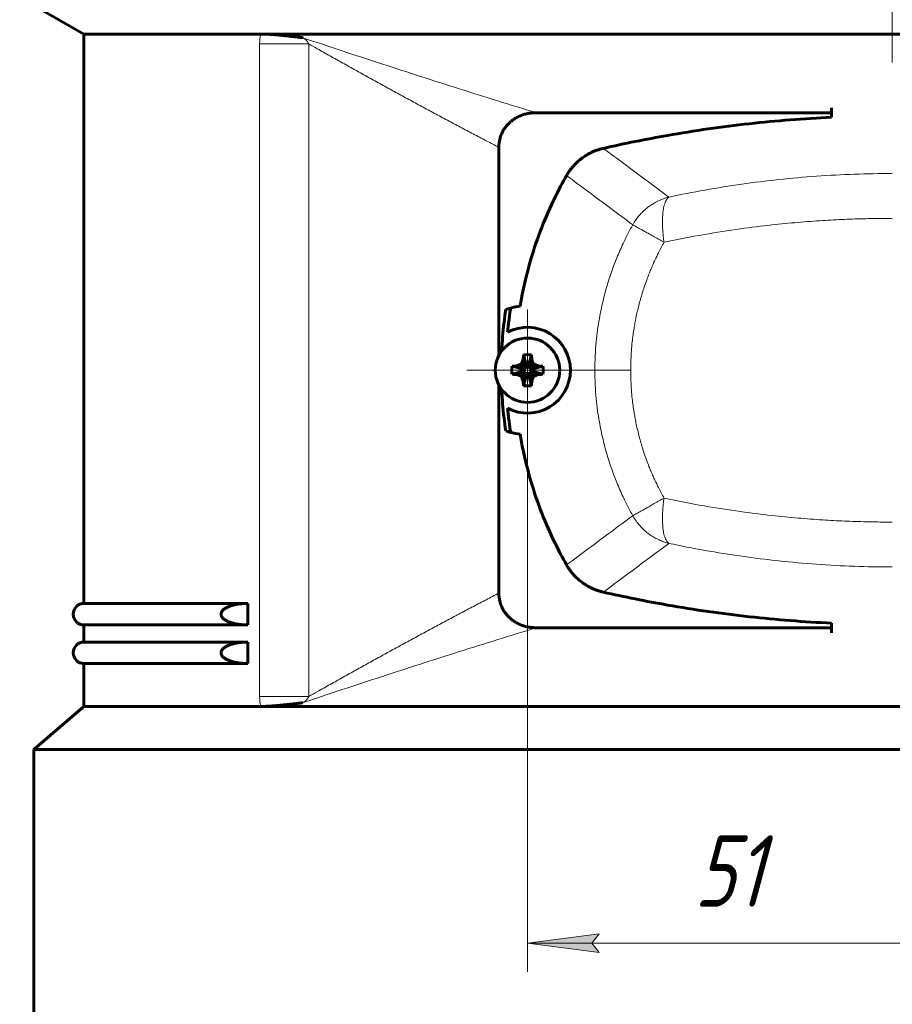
# Model space of a CAD drawing. Header units: millimetres. Extents: x 0 to 594, y 0 to 420.
# Tile 3 of 8: x 62 to 123, y 105 to 174. Entities that reach past the tile are written whole.
import ezdxf

# ---------------------------------------------------------------- set-up
doc = ezdxf.new("R2010")
doc.units = ezdxf.units.MM
for name, pattern in [('K5LT_AXLED', [12.484533, 7.984533, -1.5, 1.5, -1.5]), ('K5LT_BASIC', [0]), ('K5LT_THIN', [0])]:
    doc.linetypes.add(name, pattern=pattern)
doc.layers.add('Системный слой', color=7, linetype='Continuous')
doc.styles.add('KDIMTEXTSTYLE', font='GOST_AU.SHX', dxfattribs={"width": 0.96, "oblique": 15, "height": 5})
doc.styles.add('KTEXTSTYLE', font='GOST_AU.SHX', dxfattribs={"width": 0.96, "height": 5})
doc.dimstyles.new('KDIMSTYLE (1.00)', dxfattribs={"dimtxt": 5, "dimasz": 1, "dimexe": 2, "dimexo": 0, "dimgap": 1, "dimtad": 1, "dimtxsty": 'KDIMTEXTSTYLE', "dimsah": 1, "dimcen": 0, "dimdle": 1, "dimadec": 0, "dimazin": 0, "dimtfac": 0.667, "dimtmove": 0, "dimatfit": 3, "dimfxl": 1, "dimtvp": 1, "dimtolj": 1, "dimtzin": 0, "dimarcsym": 0})

# ---------------------------------------------------------------- blocks, each defined once
blk = doc.blocks.new('U3')
at = {"layer": 'Системный слой', "color": 150, "linetype": 'K5LT_BASIC', "lineweight": 60, "true_color": 0x0080ff}
for start, end in [(173.30044, 177.30604), (182.69396, 186.69956)]:
    blk.add_arc((124.322, 149.277), 28.676, start, end, dxfattribs=at)
blk = doc.blocks.new('U4')
at = {"layer": 'Системный слой', "color": 150, "linetype": 'K5LT_BASIC', "lineweight": 60, "true_color": 0x0080ff}
for p, q in [((77.944, 131.477), (66.48, 131.477)), ((179.48, 131.477), (168.016, 131.477))]:
    blk.add_line(p, q, dxfattribs=at)
blk = doc.blocks.new('U5')
at = {"layer": 'Системный слой', "color": 150, "linetype": 'K5LT_BASIC', "lineweight": 60, "true_color": 0x0080ff}
for p, q in [((77.944, 128.777), (66.48, 128.777)), ((179.48, 128.777), (168.016, 128.777))]:
    blk.add_line(p, q, dxfattribs=at)
blk = doc.blocks.new('U6')
at = {"layer": 'Системный слой', "color": 150, "linetype": 'K5LT_BASIC', "lineweight": 60, "true_color": 0x0080ff}
for p, q in [((77.944, 130.277), (66.48, 130.277)), ((179.48, 130.277), (168.016, 130.277))]:
    blk.add_line(p, q, dxfattribs=at)
blk = doc.blocks.new('U7')
at = {"layer": 'Системный слой', "color": 150, "linetype": 'K5LT_BASIC', "lineweight": 60, "true_color": 0x0080ff}
for p, q in [((77.944, 132.977), (66.48, 132.977)), ((179.48, 132.977), (168.016, 132.977))]:
    blk.add_line(p, q, dxfattribs=at)
blk = doc.blocks.new('U8')
at = {"layer": 'Системный слой', "color": 150, "linetype": 'K5LT_BASIC', "lineweight": 60, "true_color": 0x0080ff}
for p, q in [((66.48, 172.777), (66.48, 132.977)), ((66.48, 131.477), (66.48, 130.277)), ((66.48, 128.777), (66.48, 125.777))]:
    blk.add_line(p, q, dxfattribs=at)
blk = doc.blocks.new('U11')
at = {"layer": 'Системный слой', "color": 150, "linetype": 'K5LT_BASIC', "lineweight": 60, "true_color": 0x0080ff}
for p, q in [((95.48, 164.857), (95.48, 150.308)), ((95.48, 148.247), (95.48, 133.698))]:
    blk.add_line(p, q, dxfattribs=at)
blk = doc.blocks.new('U12')
at = {"layer": 'Системный слой', "color": 150, "linetype": 'K5LT_BASIC', "lineweight": 60, "true_color": 0x0080ff}
for p, q in [((98.088, 167.277), (118.73, 167.277)), ((127.23, 167.277), (147.871, 167.277))]:
    blk.add_line(p, q, dxfattribs=at)
blk = doc.blocks.new('U13')
at = {"layer": 'Системный слой', "color": 150, "linetype": 'K5LT_BASIC', "lineweight": 60, "true_color": 0x0080ff}
for p, q in [((118.73, 131.277), (98.088, 131.277)), ((147.871, 131.277), (127.23, 131.277))]:
    blk.add_line(p, q, dxfattribs=at)
blk = doc.blocks.new('U14')
at = {"layer": 'Системный слой', "color": 30, "linetype": 'K5LT_AXLED', "lineweight": 18, "true_color": 0xff8000}
for q in [(97.48, 153.527), (93.23, 149.277), (101.73, 149.277), (97.48, 145.027)]:
    blk.add_line((97.48, 149.277), q, dxfattribs=at)
blk = doc.blocks.new('D0')
at = {"layer": 'Системный слой'}
for points in [[(45.82, 375.277), (45.162, 380.277), (44.504, 375.277), (45.162, 375.777)], [(45.162, 71.777), (45.82, 76.777), (45.162, 76.277), (44.504, 76.777)]]:
    blk.add_hatch(color=7, dxfattribs=at).paths.add_polyline_path(points)
at = {"layer": 'Системный слой', "color": 7, "linetype": 'K5LT_THIN', "lineweight": 18}
for p, q in [((94.48, 380.277), (43.162, 380.277)), ((44.504, 375.277), (45.162, 380.277)), ((45.162, 380.277), (45.82, 375.277)), ((45.162, 71.777), (45.162, 380.277)), ((45.162, 375.777), (44.504, 375.277)), ((45.82, 375.277), (45.162, 375.777)), ((45.162, 71.777), (44.504, 76.777)), ((44.504, 76.777), (45.162, 76.277)), ((45.162, 76.277), (45.82, 76.777)), ((45.82, 76.777), (45.162, 71.777)), ((62.98, 71.777), (43.162, 71.777))]:
    blk.add_line(p, q, dxfattribs=at)
blk.add_wipeout([(44.162, 252.303), (37.026, 252.303), (37.026, 262.813), (44.162, 262.813)]).dxf.layer = 'Системный слой'
at = {"layer": 'Системный слой', "color": 7, "insert": (37.627, 252.303), "char_height": 5, "attachment_point": 1, "rotation": 90, "style": 'KTEXTSTYLE'}
blk.add_mtext('\\H3.5;\\W0.965;\\Q15;\\Q15;\\H5.00;309', dxfattribs=at)
blk = doc.blocks.new('KDIMARROW_01')
at = {"layer": 'Системный слой'}
blk.add_hatch(color=0, dxfattribs=at).paths.add_polyline_path([(0, 0), (-5, 0.658), (-4.5, 0), (-5, -0.658)])
at = {"layer": 'Системный слой', "color": 0, "linetype": 'K5LT_THIN', "lineweight": 18}
for p, q in [((-4.5, 0), (-5, 0.658)), ((-5, 0.658), (0, 0)), ((0, 0), (-5, -0.658)), ((-5, -0.658), (-4.5, 0)), ((0, 0), (-1, 0))]:
    blk.add_line(p, q, dxfattribs=at)
blk = doc.blocks.new('D1')
at = {"layer": 'Системный слой'}
for points in [[(97.48, 109.238), (102.48, 109.896), (101.98, 109.238), (102.48, 108.579)], [(148.48, 109.238), (143.48, 109.896), (143.98, 109.238), (143.48, 108.579)]]:
    blk.add_hatch(color=7, dxfattribs=at).paths.add_polyline_path(points)
at = {"layer": 'Системный слой', "color": 7, "linetype": 'K5LT_THIN', "lineweight": 18}
for p, q in [((97.48, 147.027), (97.48, 107.238)), ((148.48, 147.027), (148.48, 107.238)), ((97.48, 109.238), (102.48, 109.896)), ((102.48, 109.896), (101.98, 109.238)), ((143.98, 109.238), (143.48, 109.896)), ((143.48, 109.896), (148.48, 109.238)), ((102.48, 108.579), (97.48, 109.238)), ((97.48, 109.238), (148.48, 109.238)), ((101.98, 109.238), (102.48, 108.579)), ((148.48, 109.238), (143.48, 108.579)), ((143.48, 108.579), (143.98, 109.238))]:
    blk.add_line(p, q, dxfattribs=at)
blk.add_wipeout([(109.122, 110.238), (109.122, 117.373), (115.569, 117.373), (115.569, 110.238)]).dxf.layer = 'Системный слой'
at = {"layer": 'Системный слой', "color": 7, "insert": (109.122, 116.772), "char_height": 5, "attachment_point": 1, "style": 'KTEXTSTYLE'}
blk.add_mtext('\\H3.5;\\W0.965;\\Q15;\\Q15;\\H5.00;51', dxfattribs=at)

msp = doc.modelspace()

# ---------------------------------------------------------------- linework, layer by layer
at = {"layer": 'Системный слой', "color": 30, "linetype": 'K5LT_AXLED', "lineweight": 18, "true_color": 0xff8000}
msp.add_line((122.98, 178.277), (122.98, 170.777), dxfattribs=at)
at = {"layer": 'Системный слой', "color": 150, "linetype": 'K5LT_BASIC', "lineweight": 60, "true_color": 0x0080ff}
for p, q in [((62.98, 174.777), (66.48, 172.777)), ((78.835, 172.777), (66.48, 172.777)), ((167.124, 172.777), (78.835, 172.777)), ((118.73, 167.621), (118.73, 166.957)), ((97.18, 150.049), (97.382, 149.528)), ((97.201, 150.357), (97.382, 149.655)), ((97.758, 150.357), (97.577, 149.655)), ((97.78, 150.049), (97.577, 149.528)), ((96.401, 149.556), (97.102, 149.375)), ((96.708, 149.577), (97.229, 149.375)), ((97.059, 149.698), (97.349, 149.409)), ((97.102, 149.18), (97.102, 149.375)), ((97.102, 149.375), (97.229, 149.375)), ((97.229, 149.375), (97.349, 149.409)), ((97.349, 149.409), (97.382, 149.528)), ((97.382, 149.655), (97.577, 149.655)), ((97.382, 149.528), (97.382, 149.655)), ((97.577, 149.655), (97.577, 149.528)), ((97.577, 149.528), (97.611, 149.409)), ((97.9, 149.698), (97.611, 149.409)), ((97.611, 149.409), (97.731, 149.375)), ((98.251, 149.577), (97.731, 149.375)), ((97.731, 149.375), (97.857, 149.375)), ((98.559, 149.556), (97.857, 149.375)), ((97.857, 149.375), (97.857, 149.18)), ((96.401, 148.999), (97.102, 149.18)), ((96.708, 148.977), (97.229, 149.18)), ((97.059, 148.857), (97.349, 149.146)), ((97.229, 149.18), (97.102, 149.18)), ((97.18, 148.506), (97.382, 149.027)), ((97.201, 148.198), (97.382, 148.9)), ((97.349, 149.146), (97.229, 149.18)), ((97.382, 149.027), (97.349, 149.146)), ((97.382, 148.9), (97.382, 149.027)), ((97.577, 148.9), (97.382, 148.9)), ((97.611, 149.146), (97.577, 149.027)), ((97.78, 148.506), (97.577, 149.027)), ((97.577, 149.027), (97.577, 148.9)), ((97.758, 148.198), (97.577, 148.9)), ((97.731, 149.18), (97.611, 149.146)), ((97.9, 148.857), (97.611, 149.146)), ((98.251, 148.977), (97.731, 149.18)), ((97.857, 149.18), (97.731, 149.18)), ((98.559, 148.999), (97.857, 149.18)), ((77.944, 131.477), (77.944, 132.977)), ((118.73, 130.933), (118.73, 131.597)), ((77.944, 128.777), (77.944, 130.277)), ((66.48, 125.777), (62.98, 122.777)), ((78.835, 125.777), (66.48, 125.777)), ((78.835, 125.777), (167.124, 125.777)), ((182.98, 122.777), (62.98, 122.777)), ((62.98, 122.777), (62.98, 71.777))]:
    msp.add_line(p, q, dxfattribs=at)
at = {"layer": 'Системный слой', "color": 7, "linetype": 'K5LT_THIN', "lineweight": 18}
for p, q in [((78.758, 172.082), (82.19, 172.082)), ((78.758, 172.082), (78.758, 126.472)), ((82.19, 172.082), (82.19, 126.472)), ((100.48, 149.277), (102.189, 149.277)), ((104.694, 149.277), (102.189, 149.277)), ((78.758, 126.472), (82.19, 126.472))]:
    msp.add_line(p, q, dxfattribs=at)
at = {"layer": 'Системный слой', "color": 150, "linetype": 'K5LT_BASIC', "lineweight": 60, "true_color": 0x0080ff}
msp.add_circle((97.48, 149.277), 2.25, dxfattribs=at)
for centre, radius, start, end in [((97.48, 149.277), 4.5, 105.19363, 109.72441), ((97.48, 149.277), 4.5, 96.53035, 105.19363), ((97.48, 149.277), 3, 0, 117.59059), ((97.48, 149.277), 3, 242.40941, 0), ((97.48, 149.277), 4.5, 250.27559, 254.80637), ((97.48, 149.277), 4.5, 254.80637, 263.46965), ((66.48, 132.227), 0.75, 90, 270), ((66.48, 129.527), 0.75, 90, 270)]:
    msp.add_arc(centre, radius, start, end, dxfattribs=at)
for centre, major_axis, ratio, start_param, end_param in [((122.98, 149.277), (0, 28), 0.97619, 1.418929, 1.451033), ((97.623, 149.237), (-0.665, -2.348), 0.275651, 4.438328, 4.593262), ((97.574, 149.277), (0, -2.444), 0.169924, 4.254947, 4.391142), ((97.48, 149.018), (-2.426, 0), 0.555366, 4.597252, 4.827526), ((97.386, 149.277), (0, 2.444), 0.169924, -1.249549, -1.113354), ((97.337, 149.237), (-0.665, 2.348), 0.275651, -1.451669, -1.296736), ((97.739, 149.277), (0, -2.426), 0.555366, 4.597252, 4.712389), ((97.48, 149.183), (-2.444, 0), 0.169924, -1.249549, -1.113354), ((97.52, 149.134), (-2.348, -0.665), 0.275651, -1.451669, -1.296736), ((97.439, 149.134), (-2.348, 0.665), 0.275651, 4.438328, 4.593262), ((97.48, 149.183), (-2.444, 0), 0.169924, 4.254947, 4.391142), ((97.221, 149.277), (0, 2.426), 0.555366, 4.597252, 4.827526), ((97.739, 149.277), (0, -2.426), 0.555366, 4.712389, 4.827526), ((97.48, 149.371), (2.444, 0), 0.169924, 4.254947, 4.391142), ((97.52, 149.42), (2.348, -0.665), 0.275651, 4.438328, 4.593262), ((97.623, 149.318), (0.665, -2.348), 0.275651, -1.451669, -1.296736), ((97.337, 149.318), (0.665, 2.348), 0.275651, 4.438328, 4.593262), ((97.439, 149.42), (2.348, 0.665), 0.275651, -1.451669, -1.296736), ((97.48, 149.371), (2.444, 0), 0.169924, -1.249549, -1.113354), ((97.574, 149.277), (0, -2.444), 0.169924, -1.249549, -1.113354), ((97.48, 149.536), (2.426, 0), 0.555366, 4.597252, 4.827526), ((97.386, 149.277), (0, 2.444), 0.169924, 4.254947, 4.391142), ((122.98, 149.277), (0, 28), 0.97619, 1.69056, 1.722664)]:
    msp.add_ellipse(centre, major_axis=major_axis, ratio=ratio, start_param=start_param, end_param=end_param, dxfattribs=at)
at = {"layer": 'Системный слой', "color": 7, "linetype": 'K5LT_THIN', "lineweight": 18}
for points in [[(78.835, 172.777), (78.82, 172.71), (78.793, 172.57), (78.765, 172.341), (78.758, 172.172), (78.758, 172.082)], [(81.765, 172.517), (83.606, 171.903), (87.273, 170.691), (92.722, 168.935), (96.309, 167.818), (98.088, 167.277)], [(102.782, 164.786), (103.293, 164.407), (104.31, 163.648), (105.838, 162.512), (106.855, 161.755), (107.363, 161.377)], [(100.212, 162.885), (100.725, 162.501), (101.754, 161.739), (103.295, 160.591), (104.323, 159.826), (104.837, 159.444)], [(107.363, 161.377), (109.03, 161.733), (112.431, 162.34), (117.671, 162.901), (121.21, 163.027), (122.98, 163.027)], [(100.212, 135.67), (100.725, 136.053), (101.754, 136.816), (103.295, 137.964), (104.323, 138.729), (104.837, 139.111)], [(102.782, 133.769), (103.293, 134.148), (104.31, 134.907), (105.838, 136.043), (106.855, 136.8), (107.363, 137.178)], [(107.363, 137.178), (109.03, 136.822), (112.431, 136.215), (117.671, 135.654), (121.21, 135.527), (122.98, 135.527)], [(98.088, 131.277), (96.309, 130.737), (92.722, 129.62), (87.273, 127.864), (83.606, 126.651), (81.765, 126.037)], [(78.835, 125.777), (78.82, 125.845), (78.793, 125.985), (78.765, 126.214), (78.758, 126.383), (78.758, 126.472)]]:
    msp.add_open_spline(points, degree=3, dxfattribs=at)
at = {"layer": 'Системный слой', "color": 150, "linetype": 'K5LT_BASIC', "lineweight": 60, "true_color": 0x0080ff}
for points, knots in [([(78.835, 172.777), (78.857, 172.777), (78.889, 172.777), (78.934, 172.776), (78.968, 172.776), (79.042, 172.774), (79.136, 172.771), (79.236, 172.767), (79.312, 172.763), (79.389, 172.759), (79.463, 172.755), (79.515, 172.751), (79.545, 172.749), (79.574, 172.747), (79.608, 172.745), (79.647, 172.742), (79.689, 172.739), (79.728, 172.736), (79.766, 172.733), (79.803, 172.73), (79.844, 172.727), (79.915, 172.721), (79.998, 172.714), (80.089, 172.706), (80.162, 172.699), (80.241, 172.692), (80.305, 172.686), (80.356, 172.681), (80.403, 172.676), (80.451, 172.671), (80.506, 172.666), (80.551, 172.661), (80.601, 172.656), (80.644, 172.651), (80.695, 172.646), (80.743, 172.641), (80.792, 172.635), (80.83, 172.631), (80.879, 172.626), (80.945, 172.618), (81.011, 172.611), (81.068, 172.604), (81.107, 172.6), (81.147, 172.595), (81.197, 172.589), (81.248, 172.583), (81.298, 172.577), (81.33, 172.573), (81.355, 172.57), (81.38, 172.567), (81.402, 172.564), (81.425, 172.561), (81.44, 172.559), (81.457, 172.557), (81.471, 172.556), (81.489, 172.553), (81.508, 172.551), (81.527, 172.549), (81.541, 172.547), (81.551, 172.545), (81.558, 172.545), (81.564, 172.544), (81.572, 172.543), (81.583, 172.541), (81.596, 172.54), (81.613, 172.538), (81.626, 172.536), (81.637, 172.534), (81.645, 172.533), (81.653, 172.532), (81.66, 172.531), (81.668, 172.53), (81.675, 172.53), (81.683, 172.529), (81.691, 172.528), (81.698, 172.528), (81.706, 172.527), (81.711, 172.526), (81.715, 172.526), (81.719, 172.525), (81.727, 172.524), (81.735, 172.522), (81.743, 172.521), (81.748, 172.52), (81.753, 172.519), (81.758, 172.519), (81.762, 172.518), (81.765, 172.518), (81.765, 172.517)], [0, 0, 0, 0, 2.923038, 4.333677, 5.706371, 7.25741, 13.234692, 16.294118, 17.745667, 20.921763, 23.873862, 24.816726, 25.738483, 26.640184, 27.522576, 28.848036, 30.145284, 31.309059, 32.450167, 33.561494, 34.642094, 36.047575, 39.903483, 41.9231, 43.907542, 46.222495, 48.583734, 49.345113, 50.529179, 52.562549, 53.424884, 55.108809, 56.374379, 57.611423, 58.656614, 60.656352, 61.613767, 62.709806, 63.786426, 65.735434, 68.165376, 69.296727, 70.408454, 71.484307, 72.543889, 74.653347, 75.701895, 76.738905, 77.276241, 77.803677, 78.814777, 79.138125, 79.760617, 80.056501, 80.52918, 80.973519, 81.577233, 82.099184, 82.560788, 82.757182, 82.961604, 83.133026, 83.31199, 83.611249, 84.049872, 84.440195, 85.01892, 85.177518, 85.374913, 85.684912, 85.86407, 85.989778, 86.287776, 86.462829, 86.675752, 86.971191, 87.146604, 87.310002, 87.400125, 87.504965, 87.710786, 88.106903, 88.285696, 88.451145, 88.603268, 88.741058, 88.860427, 89, 89, 89, 89]), ([(98.088, 167.277), (98.04, 167.277), (97.942, 167.275), (97.747, 167.261), (97.549, 167.231), (97.352, 167.186), (97.155, 167.129), (96.918, 167.038), (96.664, 166.906), (96.445, 166.761), (96.26, 166.611), (96.095, 166.448), (95.962, 166.288), (95.873, 166.161), (95.791, 166.032), (95.72, 165.902), (95.651, 165.745), (95.6, 165.608), (95.559, 165.47), (95.526, 165.332), (95.505, 165.212), (95.493, 165.109), (95.485, 165.025), (95.481, 164.941), (95.48, 164.885), (95.48, 164.857)], [0, 0, 0, 0, 0.480224, 0.960448, 1.920897, 2.446514, 2.946099, 3.945269, 4.93724, 5.759535, 6.519804, 7.280074, 8.040343, 8.55931, 8.80979, 9.53929, 10.018407, 10.497525, 10.96951, 11.432662, 11.895813, 12.17186, 12.447907, 12.723953, 13, 13, 13, 13]), ([(102.782, 164.786), (103.525, 164.955), (105.016, 165.275), (108.405, 165.914), (112.019, 166.43), (115.849, 166.792), (117.769, 166.912), (118.73, 166.957)], [0, 0, 0, 0, 0.414814, 0.829628, 1.876471, 2.399892, 2.923314, 2.923314, 2.923314, 2.923314]), ([(102.782, 164.786), (102.703, 164.768), (102.546, 164.727), (102.311, 164.65), (102.082, 164.559), (101.855, 164.452), (101.636, 164.332), (101.387, 164.174), (101.118, 163.972), (100.868, 163.743), (100.668, 163.529), (100.508, 163.335), (100.355, 163.122), (100.26, 162.969), (100.212, 162.885)], [0, 0, 0, 0, 0.518561, 1.037122, 1.570785, 2.095548, 2.636797, 3.163676, 3.980266, 4.776674, 5.328882, 5.846759, 6.383746, 7, 7, 7, 7]), ([(96.968, 153.748), (97.15, 154.857), (97.576, 156.72), (98.441, 159.253), (99.297, 161.201), (99.926, 162.386), (100.212, 162.885)], [0, 0, 0, 0, 1.999365, 3.395006, 4.760575, 5.782763, 5.782763, 5.782763, 5.782763]), ([(96.3, 153.62), (96.28, 153.488), (96.241, 153.225), (96.186, 152.812), (96.135, 152.383), (96.104, 152.085), (96.09, 151.936)], [0, 0, 0, 0, 0.2067745, 0.413549, 0.645802, 0.878055, 0.878055, 0.878055, 0.878055]), ([(96.3, 144.935), (96.28, 145.066), (96.241, 145.33), (96.186, 145.742), (96.135, 146.172), (96.104, 146.47), (96.09, 146.618)], [0, 0, 0, 0, 0.2067745, 0.413549, 0.645802, 0.878055, 0.878055, 0.878055, 0.878055]), ([(96.968, 144.807), (97.15, 143.698), (97.576, 141.835), (98.441, 139.301), (99.297, 137.354), (99.926, 136.168), (100.212, 135.67)], [0, 0, 0, 0, 1.999365, 3.395006, 4.760575, 5.782763, 5.782763, 5.782763, 5.782763]), ([(102.782, 133.769), (102.703, 133.787), (102.546, 133.828), (102.311, 133.904), (102.082, 133.996), (101.855, 134.102), (101.636, 134.222), (101.387, 134.381), (101.118, 134.582), (100.868, 134.811), (100.668, 135.025), (100.508, 135.22), (100.355, 135.433), (100.26, 135.586), (100.212, 135.67)], [0, 0, 0, 0, 0.518561, 1.037122, 1.570785, 2.095548, 2.636797, 3.163676, 3.980266, 4.776674, 5.328882, 5.846759, 6.383746, 7, 7, 7, 7]), ([(98.088, 131.277), (98.04, 131.277), (97.942, 131.28), (97.747, 131.294), (97.549, 131.323), (97.352, 131.369), (97.155, 131.426), (96.918, 131.516), (96.664, 131.648), (96.445, 131.793), (96.26, 131.944), (96.095, 132.107), (95.962, 132.266), (95.873, 132.394), (95.791, 132.523), (95.72, 132.653), (95.651, 132.81), (95.6, 132.946), (95.559, 133.084), (95.526, 133.223), (95.505, 133.343), (95.493, 133.446), (95.485, 133.53), (95.481, 133.614), (95.48, 133.67), (95.48, 133.698)], [0, 0, 0, 0, 0.480224, 0.960449, 1.920898, 2.446516, 2.946101, 3.945271, 4.937243, 5.759537, 6.519807, 7.280077, 8.040347, 8.559312, 8.809792, 9.539291, 10.018408, 10.497525, 10.969509, 11.432661, 11.895813, 12.17186, 12.447906, 12.723953, 13, 13, 13, 13]), ([(102.782, 133.769), (103.525, 133.6), (105.016, 133.28), (108.405, 132.641), (112.019, 132.125), (115.849, 131.763), (117.769, 131.642), (118.73, 131.597)], [0, 0, 0, 0, 0.414814, 0.829628, 1.876471, 2.399892, 2.923314, 2.923314, 2.923314, 2.923314]), ([(77.944, 132.977), (77.796, 132.977), (77.541, 132.967), (77.25, 132.93), (77.058, 132.895), (76.915, 132.863), (76.78, 132.825), (76.684, 132.793), (76.602, 132.762), (76.512, 132.724), (76.419, 132.677), (76.344, 132.632), (76.286, 132.591), (76.23, 132.545), (76.179, 132.496), (76.132, 132.437), (76.101, 132.386), (76.082, 132.34), (76.067, 132.289), (76.062, 132.244), (76.063, 132.196), (76.068, 132.163), (76.078, 132.126), (76.093, 132.088), (76.116, 132.043), (76.149, 131.995), (76.192, 131.945), (76.242, 131.899), (76.293, 131.859), (76.351, 131.819), (76.408, 131.785), (76.471, 131.752), (76.544, 131.717), (76.621, 131.685), (76.72, 131.649), (76.837, 131.612), (76.962, 131.581), (77.114, 131.548), (77.305, 131.516), (77.595, 131.485), (77.816, 131.477), (77.944, 131.477)], [0, 0, 0, 0, 4.666968, 7.701165, 8.634108, 10.436847, 12.046413, 12.789302, 13.456877, 14.63389, 15.65404, 16.480031, 17.150536, 17.676889, 18.513151, 19.098203, 19.68663, 20.089759, 20.379774, 20.999944, 21.20038, 21.56607, 21.831767, 22.16712, 22.598189, 23.129114, 23.729926, 24.373546, 25.017702, 25.543349, 26.361465, 26.951772, 27.594507, 28.712635, 29.408129, 30.707421, 32.353671, 33.225872, 35.379079, 38.135549, 42, 42, 42, 42]), ([(77.944, 130.277), (77.796, 130.277), (77.541, 130.267), (77.25, 130.23), (77.058, 130.195), (76.915, 130.163), (76.78, 130.125), (76.684, 130.093), (76.602, 130.062), (76.512, 130.024), (76.419, 129.977), (76.344, 129.932), (76.286, 129.891), (76.23, 129.845), (76.179, 129.796), (76.132, 129.737), (76.101, 129.686), (76.082, 129.64), (76.067, 129.589), (76.062, 129.544), (76.063, 129.496), (76.068, 129.463), (76.078, 129.426), (76.093, 129.388), (76.116, 129.343), (76.149, 129.295), (76.192, 129.245), (76.242, 129.199), (76.293, 129.159), (76.351, 129.119), (76.408, 129.085), (76.471, 129.052), (76.544, 129.017), (76.621, 128.985), (76.72, 128.949), (76.837, 128.912), (76.962, 128.881), (77.114, 128.848), (77.305, 128.816), (77.595, 128.785), (77.816, 128.777), (77.944, 128.777)], [0, 0, 0, 0, 4.666968, 7.701165, 8.634108, 10.436847, 12.046413, 12.789302, 13.456877, 14.63389, 15.65404, 16.480031, 17.150536, 17.676889, 18.513151, 19.098203, 19.68663, 20.089759, 20.379774, 20.999944, 21.20038, 21.56607, 21.831767, 22.16712, 22.598189, 23.129114, 23.729926, 24.373546, 25.017702, 25.543349, 26.361465, 26.951772, 27.594507, 28.712635, 29.408129, 30.707421, 32.353671, 33.225872, 35.379079, 38.135549, 42, 42, 42, 42]), ([(78.835, 125.777), (78.857, 125.777), (78.889, 125.778), (78.934, 125.778), (78.968, 125.779), (79.042, 125.78), (79.136, 125.783), (79.236, 125.788), (79.312, 125.791), (79.398, 125.796), (79.483, 125.801), (79.554, 125.806), (79.597, 125.809), (79.646, 125.813), (79.687, 125.816), (79.727, 125.819), (79.765, 125.822), (79.801, 125.825), (79.841, 125.828), (79.902, 125.833), (79.962, 125.838), (80.016, 125.842), (80.062, 125.846), (80.145, 125.854), (80.238, 125.863), (80.319, 125.87), (80.366, 125.875), (80.428, 125.881), (80.483, 125.887), (80.535, 125.892), (80.569, 125.896), (80.608, 125.9), (80.673, 125.906), (80.734, 125.913), (80.793, 125.919), (80.831, 125.924), (80.868, 125.928), (80.934, 125.935), (81, 125.942), (81.067, 125.95), (81.107, 125.955), (81.146, 125.959), (81.196, 125.965), (81.247, 125.971), (81.296, 125.977), (81.328, 125.981), (81.353, 125.984), (81.377, 125.987), (81.4, 125.99), (81.423, 125.993), (81.438, 125.995), (81.454, 125.997), (81.469, 125.999), (81.488, 126.001), (81.507, 126.004), (81.526, 126.006), (81.54, 126.008), (81.55, 126.009), (81.557, 126.01), (81.564, 126.011), (81.575, 126.012), (81.589, 126.014), (81.602, 126.016), (81.616, 126.018), (81.626, 126.019), (81.637, 126.02), (81.645, 126.021), (81.653, 126.022), (81.66, 126.023), (81.668, 126.024), (81.675, 126.025), (81.683, 126.026), (81.691, 126.026), (81.697, 126.027), (81.705, 126.027), (81.71, 126.028), (81.714, 126.029), (81.722, 126.03), (81.732, 126.032), (81.742, 126.033), (81.747, 126.034), (81.752, 126.035), (81.757, 126.036), (81.762, 126.037), (81.765, 126.037), (81.765, 126.037)], [0, 0, 0, 0, 2.824463, 4.187529, 5.513932, 7.012664, 12.788368, 15.744618, 17.147219, 20.209076, 23.963113, 24.850515, 26.568313, 27.8429, 29.090285, 30.216018, 31.32025, 32.373422, 33.398177, 34.729688, 37.657751, 38.453588, 39.233859, 41.54145, 45.422785, 46.829053, 48.193276, 49.25132, 51.893743, 52.678591, 53.452308, 54.660375, 55.841792, 58.664919, 59.565378, 60.619472, 61.654974, 62.595517, 65.857185, 66.944561, 68.013165, 69.046899, 70.064913, 72.091852, 73.097323, 74.094608, 74.609936, 75.116077, 76.089038, 76.400251, 77.000459, 77.286823, 77.756069, 78.196335, 78.793504, 79.304713, 79.757644, 79.949547, 80.148827, 80.316341, 80.491024, 81.020956, 81.474991, 81.59433, 82.152322, 82.305236, 82.495619, 82.79455, 82.967526, 83.089167, 83.377411, 83.542876, 83.743639, 84.027817, 84.187964, 84.33766, 84.420615, 84.518029, 85.096807, 85.272485, 85.435296, 85.585311, 85.7218, 85.872752, 86, 86, 86, 86])]:
    msp.add_open_spline(points, degree=3, knots=knots, dxfattribs=at)
at = {"layer": 'Системный слой', "color": 7, "linetype": 'K5LT_THIN', "lineweight": 18}
for points, knots in [([(81.765, 172.517), (81.766, 172.517), (81.77, 172.515), (81.777, 172.512), (81.783, 172.509), (81.79, 172.506), (81.794, 172.504), (81.8, 172.501), (81.805, 172.498), (81.809, 172.496), (81.813, 172.494), (81.818, 172.492), (81.822, 172.49), (81.825, 172.488), (81.829, 172.486), (81.833, 172.483), (81.838, 172.48), (81.847, 172.475), (81.858, 172.468), (81.873, 172.459), (81.889, 172.448), (81.906, 172.437), (81.923, 172.424), (81.94, 172.41), (81.96, 172.393), (81.984, 172.372), (82.015, 172.342), (82.041, 172.313), (82.059, 172.291), (82.067, 172.281), (82.076, 172.27), (82.085, 172.258), (82.093, 172.247), (82.1, 172.236), (82.11, 172.222), (82.119, 172.208), (82.129, 172.194), (82.135, 172.184), (82.141, 172.175), (82.147, 172.165), (82.153, 172.154), (82.162, 172.138), (82.172, 172.119), (82.182, 172.1), (82.188, 172.088), (82.19, 172.082)], [0, 0, 0, 0, 0.549407, 0.910553, 1.230567, 1.578398, 2.047313, 2.429134, 2.729435, 3.041512, 3.397783, 3.804734, 4.198463, 4.653604, 4.984889, 5.520262, 6.041502, 6.769468, 8.231845, 9.335808, 10.788691, 12.501453, 14.124194, 15.710711, 17.543923, 19.901995, 22.721336, 26.964649, 27.850843, 28.644784, 29.502909, 30.573453, 31.603656, 32.463896, 33.267067, 34.9866, 35.823986, 36.714063, 37.60847, 38.567573, 39.57475, 40.89793, 42.903355, 44.664681, 46, 46, 46, 46]), ([(82.19, 172.082), (82.387, 171.972), (82.583, 171.861), (83.079, 171.582), (83.378, 171.414), (83.977, 171.078), (84.277, 170.911), (84.876, 170.576), (85.176, 170.409), (85.775, 170.077), (86.074, 169.91), (86.674, 169.579), (86.973, 169.414), (87.573, 169.084), (87.873, 168.919), (88.472, 168.591), (88.772, 168.427), (89.371, 168.101), (89.671, 167.938), (90.271, 167.613), (90.571, 167.451), (91.171, 167.129), (91.471, 166.968), (92.071, 166.647), (92.371, 166.487), (92.971, 166.169), (93.271, 166.01), (93.871, 165.694), (94.172, 165.537), (94.495, 165.368), (94.519, 165.356), (94.818, 165.2), (95.093, 165.057), (95.406, 164.895), (95.443, 164.876), (95.48, 164.857)], [3.485724, 3.485724, 3.485724, 3.485724, 4.176431, 4.176431, 5.229455, 5.229455, 6.282428, 6.282428, 7.335347, 7.335347, 8.388212, 8.388212, 9.441021, 9.441021, 10.493771, 10.493771, 11.546462, 11.546462, 12.599092, 12.599092, 13.651658, 13.651658, 14.704161, 14.704161, 15.756599, 15.756599, 16.80897, 16.80897, 17.861274, 17.861274, 17.942946, 17.942946, 18.90939, 18.90939, 19.03841, 19.03841, 19.03841, 19.03841]), ([(104.837, 159.444), (104.906, 159.567), (105.053, 159.798), (105.296, 160.108), (105.55, 160.376), (105.819, 160.613), (106.107, 160.825), (106.421, 161.015), (106.746, 161.173), (107.065, 161.294), (107.268, 161.353), (107.363, 161.377)], [0, 0, 0, 0, 1.604939, 3.054288, 4.327628, 5.632986, 6.932753, 8.207622, 9.62944, 10.880324, 12, 12, 12, 12]), ([(107.023, 158.224), (107.005, 158.357), (106.973, 158.611), (106.941, 158.969), (106.922, 159.295), (106.914, 159.596), (106.918, 159.885), (106.932, 160.155), (106.957, 160.404), (106.993, 160.63), (107.04, 160.83), (107.096, 161.003), (107.161, 161.146), (107.229, 161.254), (107.297, 161.329), (107.342, 161.364), (107.363, 161.377)], [0, 0, 0, 0, 1.529002, 2.9059, 4.108925, 5.33728, 6.54394, 7.750217, 8.955746, 10.163, 11.376622, 12.600986, 13.814082, 15.011725, 16.066689, 17, 17, 17, 17]), ([(107.023, 158.224), (107.954, 158.42), (109.722, 158.76), (112.244, 159.153), (114.436, 159.426), (116.355, 159.613), (118.051, 159.74), (119.633, 159.824), (121.01, 159.87), (122.122, 159.889), (122.734, 159.892), (122.98, 159.892)], [0, 0, 0, 0, 2.190089, 4.111559, 5.764412, 7.136873, 8.408614, 9.541303, 10.64882, 11.455608, 12, 12, 12, 12]), ([(102.189, 149.277), (102.189, 149.945), (102.247, 151.155), (102.466, 152.77), (102.736, 154.071), (103.03, 155.172), (103.355, 156.178), (103.729, 157.164), (104.124, 158.066), (104.504, 158.832), (104.737, 159.264), (104.837, 159.444)], [0, 0, 0, 0, 2.263338, 4.102917, 5.518737, 6.767036, 7.961958, 9.103502, 10.336831, 11.30233, 12, 12, 12, 12]), ([(104.837, 159.444), (104.857, 159.432), (104.914, 159.401), (105.035, 159.333), (105.173, 159.257), (105.335, 159.166), (105.54, 159.052), (105.773, 158.922), (106.138, 158.719), (106.553, 158.487), (106.909, 158.288), (107.023, 158.224)], [0, 0, 0, 0, 1.521376, 2.759383, 3.726051, 4.798594, 5.972596, 7.190938, 8.2174, 10.821401, 12, 12, 12, 12]), ([(104.694, 149.277), (104.694, 149.521), (104.703, 149.978), (104.74, 150.638), (104.794, 151.219), (104.857, 151.739), (104.922, 152.171), (104.99, 152.571), (105.065, 152.961), (105.156, 153.379), (105.26, 153.809), (105.375, 154.238), (105.502, 154.671), (105.646, 155.119), (105.802, 155.564), (105.955, 155.966), (106.081, 156.279), (106.179, 156.51), (106.274, 156.728), (106.422, 157.051), (106.678, 157.563), (106.896, 157.977), (107.023, 158.224)], [0, 0, 0, 0, 1.795479, 3.374529, 4.88793, 6.102085, 7.233423, 8.113352, 9.09669, 10.171297, 11.270164, 12.360888, 13.445196, 14.607911, 15.837689, 16.925763, 17.780974, 18.32585, 18.776304, 19.541339, 20.94815, 23, 23, 23, 23]), ([(102.189, 149.277), (102.189, 148.61), (102.247, 147.4), (102.466, 145.785), (102.736, 144.483), (103.03, 143.383), (103.355, 142.377), (103.729, 141.391), (104.124, 140.489), (104.504, 139.722), (104.737, 139.291), (104.837, 139.111)], [0, 0, 0, 0, 2.263338, 4.102918, 5.518738, 6.767038, 7.961961, 9.103505, 10.336834, 11.302332, 12, 12, 12, 12]), ([(104.694, 149.277), (104.694, 149.033), (104.703, 148.576), (104.74, 147.916), (104.794, 147.335), (104.857, 146.816), (104.922, 146.383), (104.99, 145.984), (105.065, 145.594), (105.156, 145.176), (105.26, 144.745), (105.375, 144.317), (105.502, 143.884), (105.646, 143.436), (105.802, 142.99), (105.955, 142.588), (106.081, 142.276), (106.179, 142.045), (106.274, 141.826), (106.422, 141.504), (106.678, 140.992), (106.896, 140.577), (107.023, 140.33)], [0, 0, 0, 0, 1.795479, 3.374529, 4.88793, 6.102085, 7.233423, 8.113352, 9.09669, 10.171297, 11.270164, 12.360888, 13.445196, 14.607911, 15.837689, 16.925763, 17.780974, 18.32585, 18.776304, 19.541339, 20.94815, 23, 23, 23, 23]), ([(104.837, 139.111), (104.857, 139.122), (104.914, 139.154), (105.035, 139.221), (105.173, 139.298), (105.335, 139.388), (105.54, 139.503), (105.773, 139.632), (106.138, 139.836), (106.553, 140.068), (106.909, 140.267), (107.023, 140.33)], [0, 0, 0, 0, 1.521376, 2.759383, 3.726051, 4.798594, 5.972596, 7.190938, 8.2174, 10.821401, 12, 12, 12, 12]), ([(107.023, 140.33), (107.005, 140.198), (106.973, 139.943), (106.941, 139.586), (106.922, 139.26), (106.914, 138.958), (106.918, 138.67), (106.932, 138.4), (106.957, 138.151), (106.993, 137.925), (107.04, 137.724), (107.096, 137.552), (107.161, 137.409), (107.229, 137.301), (107.297, 137.225), (107.342, 137.191), (107.363, 137.178)], [0, 0, 0, 0, 1.529002, 2.9059, 4.108925, 5.33728, 6.54394, 7.750217, 8.955746, 10.163, 11.376622, 12.600986, 13.814082, 15.011725, 16.066689, 17, 17, 17, 17]), ([(107.023, 140.33), (107.954, 140.135), (109.722, 139.794), (112.244, 139.402), (114.436, 139.129), (116.355, 138.941), (118.051, 138.815), (119.633, 138.731), (121.01, 138.685), (122.122, 138.666), (122.734, 138.663), (122.98, 138.663)], [0, 0, 0, 0, 2.190089, 4.111559, 5.764412, 7.136873, 8.408614, 9.541303, 10.64882, 11.455608, 12, 12, 12, 12]), ([(104.837, 139.111), (104.906, 138.987), (105.053, 138.756), (105.296, 138.447), (105.55, 138.179), (105.819, 137.942), (106.107, 137.73), (106.421, 137.539), (106.746, 137.382), (107.065, 137.26), (107.268, 137.202), (107.363, 137.178)], [0, 0, 0, 0, 1.604939, 3.054288, 4.327628, 5.632986, 6.932753, 8.207622, 9.62944, 10.880324, 12, 12, 12, 12]), ([(95.48, 133.698), (95.443, 133.679), (95.406, 133.66), (95.075, 133.489), (94.781, 133.336), (94.187, 133.026), (93.887, 132.868), (93.286, 132.552), (92.986, 132.394), (92.386, 132.075), (92.086, 131.916), (91.486, 131.595), (91.186, 131.434), (90.586, 131.112), (90.286, 130.95), (89.686, 130.625), (89.387, 130.462), (88.787, 130.136), (88.487, 129.972), (87.888, 129.644), (87.588, 129.479), (86.989, 129.149), (86.689, 128.984), (86.09, 128.653), (85.79, 128.487), (85.191, 128.154), (84.891, 127.987), (84.292, 127.653), (83.993, 127.485), (83.394, 127.149), (83.094, 126.981), (82.593, 126.699), (82.392, 126.586), (82.19, 126.472)], [3.096208, 3.096208, 3.096208, 3.096208, 3.231093, 3.231093, 4.308259, 4.308259, 5.408394, 5.408394, 6.508599, 6.508599, 7.608873, 7.608873, 8.709216, 8.709216, 9.809626, 9.809626, 10.910101, 10.910101, 12.010641, 12.010641, 13.111242, 13.111242, 14.211905, 14.211905, 15.312626, 15.312626, 16.413405, 16.413405, 17.514239, 17.514239, 18.615127, 18.615127, 19.355834, 19.355834, 19.355834, 19.355834]), ([(81.765, 126.037), (81.766, 126.038), (81.77, 126.04), (81.779, 126.044), (81.789, 126.048), (81.796, 126.052), (81.804, 126.055), (81.809, 126.058), (81.813, 126.061), (81.817, 126.062), (81.82, 126.064), (81.823, 126.066), (81.827, 126.068), (81.833, 126.071), (81.838, 126.074), (81.847, 126.08), (81.86, 126.087), (81.879, 126.1), (81.899, 126.114), (81.927, 126.134), (81.956, 126.158), (81.988, 126.186), (82.014, 126.212), (82.035, 126.235), (82.051, 126.254), (82.062, 126.267), (82.07, 126.277), (82.078, 126.287), (82.086, 126.298), (82.092, 126.308), (82.1, 126.318), (82.107, 126.328), (82.117, 126.343), (82.126, 126.356), (82.134, 126.369), (82.14, 126.378), (82.147, 126.39), (82.155, 126.404), (82.165, 126.421), (82.174, 126.44), (82.183, 126.457), (82.188, 126.468), (82.19, 126.472)], [0, 0, 0, 0, 0.498735, 0.96986, 1.447102, 1.997051, 2.483903, 2.882012, 3.193471, 3.5055, 3.810015, 4.074478, 4.525482, 5.060145, 5.830149, 6.394624, 7.572879, 9.230638, 11.186841, 12.874422, 16.594266, 19.139894, 21.697137, 23.844464, 25.356328, 26.367881, 27.07932, 27.790052, 28.642439, 29.515267, 30.290815, 31.027906, 31.800197, 33.526056, 34.173787, 34.948214, 35.998056, 37.308553, 38.726489, 40.48335, 41.959491, 43, 43, 43, 43])]:
    msp.add_open_spline(points, degree=3, knots=knots, dxfattribs=at)

# ---------------------------------------------------------------- block references
at = {"layer": 'Системный слой'}
for name in ['U8', 'U12', 'U11', 'U14', 'U3', 'U7', 'U4', 'U13', 'U6', 'U5']:
    msp.add_blockref(name, (0, 0), dxfattribs=at)

# ---------------------------------------------------------------- next in the draw order: dimensions: what is measured, and where the dimension line sits
at = {"layer": 'Системный слой', "color": 7}
dim = msp.add_linear_dim(base=(45.162, 71.777), p1=(94.48, 380.277), p2=(62.98, 71.777), angle=90, dimstyle='KDIMSTYLE (1.00)', override={"dimexo": 0, "dimpost": '\\H5.0;\\W0.965;\\Q15;<>', "dimblk1": 'KDIMARROW_01', "dimblk2": 'KDIMARROW_01', "dimse1": 0, "dimse2": 0, "dimclrt": 7, "dimtol": 1, "dimtp": 0, "dimtm": 0, "dimtdec": 5, "dimtolj": 1}, dxfattribs=at)
dim.commit()
dim.dimension.update_dxf_attribs({"geometry": 'D0', "text_midpoint": (45.162, 257.777), "dimtype": 160})
dim = msp.add_linear_dim(base=(97.48, 109.238), p1=(148.48, 147.027), p2=(97.48, 147.027), dimstyle='KDIMSTYLE (1.00)', override={"dimexo": 0, "dimpost": '\\H5.0;\\W0.965;\\Q15;<>', "dimblk1": 'KDIMARROW_01', "dimblk2": 'KDIMARROW_01', "dimse1": 0, "dimse2": 0, "dimclrt": 7, "dimtol": 1, "dimtp": 0, "dimtm": 0, "dimtdec": 5, "dimtolj": 1}, dxfattribs=at)
dim.commit()
dim.dimension.update_dxf_attribs({"geometry": 'D1', "text_midpoint": (112.48, 109.238), "dimtype": 160})

doc.saveas('drawing.dxf')
